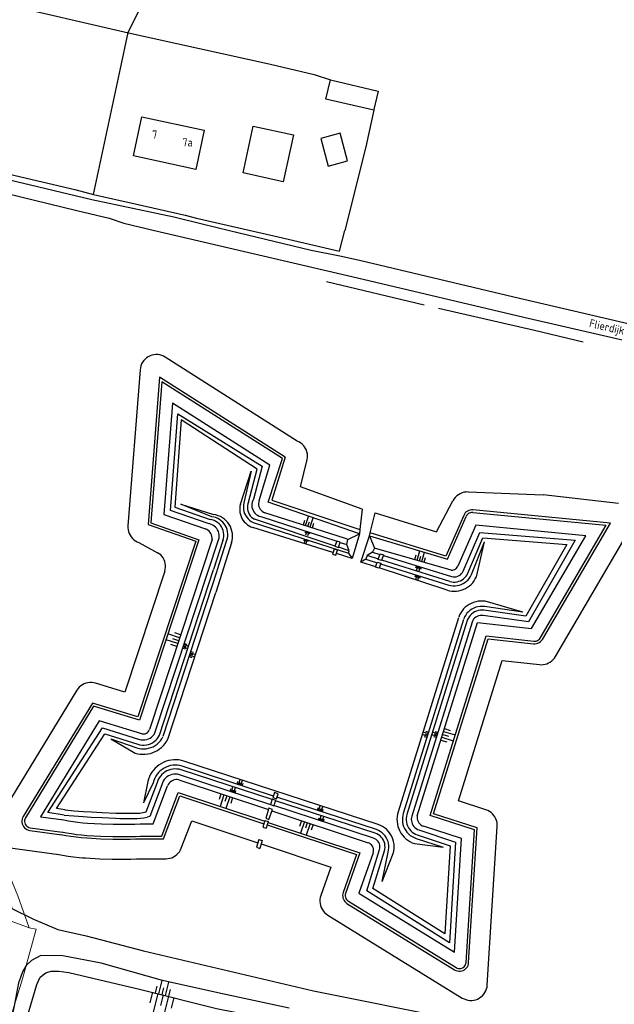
# Model space of a CAD drawing. Header units: metres. Extents: x 233874 to 239264, y 443832 to 448222.
# Tile 177 of 195: x 238270 to 238451, y 446764 to 447064. Entities that reach past the tile are written whole.
import ezdxf

# ---------------------------------------------------------------- set-up
doc = ezdxf.new("R2010")
doc.units = ezdxf.units.M
doc.header["$MEASUREMENT"] = 0
for name, color, linetype in [('DAKRAND-BYG', 4, 'Continuous'), ('Goud-kadastrale grenzen', 13, 'Continuous'), ('HEK', 253, 'Continuous'), ('HOOFDGEBOUW', 4, 'Continuous'), ('HUISNUMMER', 253, 'Continuous'), ('KANTVERH', 253, 'Continuous'), ('MIDSLTGREPPEL', 253, 'Continuous'), ('OVLIJNOBJ', 253, 'Continuous'), ('RASTER', 253, 'Continuous'), ('STRAATNAAM', 253, 'Continuous'), ('TALUD', 253, 'Continuous')]:
    doc.layers.add(name, color=color, linetype=linetype)
doc.layers.add('G01 kadestrale perceelsgrens', color=73, linetype='Continuous', lineweight=0)
doc.styles.get("Standard").update_dxf_attribs({"font": 'iso.shx'})

# ---------------------------------------------------------------- blocks, each defined once
blk = doc.blocks.new('TA', base_point=(75009.5, 300012))
for p, q in [((75009.5, 300012.5), (75010, 300012.5)), ((75009.5, 300012.25), (75010.5, 300012.25)), ((75009.5, 300012), (75010, 300012)), ((75009.5, 300011.75), (75010.5, 300011.75)), ((75009.5, 300011.5), (75010, 300011.5))]:
    blk.add_line(p, q)
blk = doc.blocks.new('A$C1532452F')
at = {"layer": 'G01 kadestrale perceelsgrens'}
for p, q in [((238272.751, 446787.428), (238263.617, 446790.735)), ((238274.901, 446787.048), (238272.751, 446787.428))]:
    blk.add_line(p, q, dxfattribs=at)
at = {"layer": 'G01 kadestrale perceelsgrens', "flags": 128}
for points in [[(238272.751, 446787.428), (238269.312, 446797.156), (238261.328, 446816.312)], [(238204.683, 446562.685), (238214.832, 446595.811), (238225.349, 446631.007), (238237.556, 446668.379), (238249.996, 446708.364), (238262.853, 446746.837), (238270.685, 446771.883), (238274.901, 446787.048)]]:
    blk.add_lwpolyline(points, dxfattribs=at)

msp = doc.modelspace()

# ---------------------------------------------------------------- linework, layer by layer
at = {"layer": 'DAKRAND-BYG'}
for points in [[(238377.87, 447036.7), (238363.27, 447040), (238364.64, 447045.86)], [(238364.64, 447045.86), (238379.23, 447042.49), (238377.9, 447036.83), (238377.87, 447036.7)], [(238341.1, 447031.8), (238353.35, 447029.14), (238350.26, 447014.86), (238338, 447017.52), (238341.1, 447031.8)], [(238367.6, 447029.64), (238361.68, 447028.05), (238363.95, 447019.63), (238369.87, 447021.23), (238367.6, 447029.64)]]:
    msp.add_lwpolyline(points, dxfattribs=at)
at = {"layer": 'HEK'}
msp.add_line((238320.28, 447004.69), (238323.75, 447003.74), dxfattribs=at)
at = {"layer": 'HOOFDGEBOUW'}
msp.add_lwpolyline([(238326.11, 447030.59), (238323.54, 447018.61), (238304.52, 447022.7), (238307.08, 447034.67), (238326.11, 447030.59)], dxfattribs=at)
at = {"layer": 'KANTVERH'}
for p, q in [((238369.89, 446905.78), (238373.47, 446907.51)), ((238345.86, 446823.89), (238344.88, 446820.82)), ((238346.91, 446823.54), (238345.86, 446823.89)), ((238345.88, 446820.48), (238346.91, 446823.54)), ((238344.65, 446820.12), (238344.01, 446818.12)), ((238344.65, 446820.12), (238345.66, 446819.8)), ((238344.88, 446820.82), (238345.88, 446820.48)), ((238344.01, 446818.12), (238345.02, 446817.8)), ((238345.66, 446819.8), (238345.02, 446817.8)), ((238342.81, 446814.35), (238342.05, 446811.97)), ((238342.81, 446814.35), (238343.82, 446814.03)), ((238342.05, 446811.97), (238343.06, 446811.65)), ((238343.82, 446814.03), (238343.06, 446811.65))]:
    msp.add_line(p, q, dxfattribs=at)
for points in [[(238186.37, 447000), (238180.48, 447014), (238177.75, 447019.53), (238175.27, 447023.87), (238173.76, 447026.56), (238173.25, 447027.35), (238172.78, 447028.15), (238172.36, 447029.09), (238172.31, 447029.87), (238172.32, 447030.69), (238172.72, 447031.28), (238173.59, 447031.92), (238176.61, 447032.12), (238240.15, 447017.54), (238287.3, 447006.08), (238297.14, 447003.73), (238301.64, 447002.17), (238310.92, 447000)], [(238252.25, 447018.89), (238291.89, 447009.4), (238316.86, 447004.13), (238325.51, 447002.01), (238333.86, 447000)], [(238310.92, 447000), (238372.92, 446985.52), (238423.62, 446973.61), (238470.87, 446962.73)], [(238333.86, 447000), (238358.78, 446994.02), (238367.49, 446992.3), (238373.45, 446990.95), (238420.59, 446979.74), (238474.17, 446967.25)], [(238366.01, 446903.72), (238367.06, 446903.38), (238367.57, 446904.95), (238366.55, 446905.28), (238366.01, 446903.72)], [(238365.22, 446901.34), (238366.29, 446901.03), (238366.77, 446902.54), (238365.72, 446902.87), (238365.22, 446901.34)], [(238380.25, 446899.35), (238379.21, 446899.73), (238379.78, 446901.41), (238380.85, 446901.07), (238380.25, 446899.35)], [(238379.47, 446897.03), (238378.42, 446897.31), (238378.92, 446898.91), (238379.97, 446898.56), (238379.47, 446897.03)], [(238347.96, 446826.27), (238346.88, 446826.6), (238346.35, 446825.03), (238347.4, 446824.64), (238347.96, 446826.27)], [(238348.64, 446828.29), (238347.58, 446828.68), (238347.09, 446827.13), (238348.13, 446826.79), (238348.64, 446828.29)], [(238265.93, 446799), (238267.45, 446793.35), (238274.05, 446790.05), (238281.53, 446786.96), (238290.11, 446784.94), (238307.57, 446780.41), (238359.43, 446768.21), (238402.06, 446759.64), (238420.17, 446756.4), (238448.26, 446749.58), (238451.16, 446750.19), (238457.05, 446758.14)], [(238294.75, 446776.64), (238283.02, 446778.84), (238276.31, 446779.02), (238273.5, 446777.46), (238271.81, 446775.97), (238270.71, 446774.04), (238270.09, 446772.31), (238269.51, 446770.62), (238268.22, 446764.14), (238266.9, 446757.79), (238265.6, 446752.24), (238260.1, 446735.41), (238244.29, 446682.49), (238229.65, 446638.1), (238230.05, 446635.91), (238233.39, 446633.79), (238240.53, 446631.43), (238243.05, 446630.38)], [(238352, 446762.92), (238330.31, 446767.63), (238313.45, 446771.34), (238294.75, 446776.64)]]:
    msp.add_lwpolyline(points, dxfattribs=at)
at = {"layer": 'MIDSLTGREPPEL'}
msp.add_line((238363.41, 446984.43), (238393.21, 446977.35), dxfattribs=at)
msp.add_lwpolyline([(238397.55, 446976.26), (238426.88, 446969.61), (238441.76, 446966.09)], dxfattribs=at)
at = {"layer": 'OVLIJNOBJ'}
for p, q in [((238350.03, 446938.62), (238314.26, 446961.38)), ((238306.59, 446957.55), (238302.87, 446909.96)), ((238312.53, 446955.25), (238309.02, 446910.33)), ((238350.86, 446930.87), (238312.53, 446955.25)), ((238313.22, 446953.86), (238309.87, 446910.88)), ((238350.05, 446930.43), (238313.22, 446953.86)), ((238316.47, 446947.35), (238313.83, 446913.46)), ((238346.15, 446928.47), (238316.47, 446947.35)), ((238354.48, 446935.74), (238350.03, 446938.62)), ((238342.89, 446917.71), (238346.15, 446928.47)), ((238345.65, 446917.15), (238350.05, 446930.43)), ((238350.86, 446930.87), (238346.78, 446917.82)), ((238406.6, 446920.27), (238429.47, 446919.36)), ((238452.48, 446916.81), (238429.47, 446919.36)), ((238373.47, 446907.51), (238345.65, 446917.15)), ((238346.78, 446917.82), (238373.61, 446908.88)), ((238397.02, 446908.15), (238401.98, 446917.6)), ((238313.83, 446913.46), (238326.48, 446909.03)), ((238369.22, 446906.08), (238344.67, 446913.96)), ((238376.78, 446907.81), (238378.26, 446913.95)), ((238378.26, 446913.95), (238397.02, 446908.15)), ((238405.28, 446913.15), (238399.86, 446900.73)), ((238408.02, 446914.02), (238448.72, 446910.13)), ((238450.05, 446910.8), (238408.11, 446914.82)), ((238366.04, 446903.8), (238341.43, 446911.96)), ((238343.38, 446912.78), (238366.54, 446905.26)), ((238429.28, 446875.35), (238450.05, 446910.8)), ((238365.37, 446901.82), (238341, 446909.44)), ((238376.51, 446906.89), (238376.78, 446907.81)), ((238399.86, 446900.73), (238376.78, 446907.81)), ((238405.11, 446896.18), (238410.15, 446907.96)), ((238410.15, 446907.96), (238439.3, 446905.59)), ((238428.59, 446875.76), (238448.72, 446910.13)), ((238433.26, 446870.09), (238456.25, 446909.32)), ((238306.2, 446904.85), (238311.89, 446901.77)), ((238328.51, 446905.83), (238309.42, 446847.83)), ((238311.11, 446846.87), (238330.52, 446905.73)), ((238331.82, 446905.49), (238328.98, 446896.6)), ((238334.5, 446904.77), (238329.64, 446889.59)), ((238330.1, 446896.3), (238333.05, 446905.6)), ((238373.92, 446898.92), (238376.51, 446906.89)), ((238376.51, 446906.89), (238378.04, 446903.19)), ((238406.56, 446895.55), (238411.16, 446906.29)), ((238407.63, 446895.1), (238411.64, 446905.04)), ((238409.14, 446894.45), (238411.64, 446905.04)), ((238411.16, 446906.29), (238436.69, 446904.22)), ((238436.69, 446904.22), (238424.18, 446882.4)), ((238439.3, 446905.59), (238425.02, 446880.68)), ((238370.34, 446902.38), (238367.09, 446903.46)), ((238378.04, 446903.19), (238377.49, 446901.91)), ((238377.49, 446901.91), (238379.72, 446901.22)), ((238401.48, 446896.45), (238378.04, 446903.19)), ((238378.46, 446897.45), (238373.92, 446898.92)), ((238375.41, 446899.78), (238378.85, 446898.71)), ((238379.24, 446899.81), (238375.81, 446900.88)), ((238379.91, 446898.38), (238400.75, 446891.92)), ((238401.09, 446893.03), (238380.3, 446899.48)), ((238380.79, 446900.9), (238401.57, 446894.54)), ((238314.12, 446896.16), (238301.97, 446859.27)), ((238312.52, 446846.16), (238328.98, 446896.6)), ((238313.62, 446845.8), (238330.08, 446896.24)), ((238400.26, 446890.35), (238379.5, 446897.11)), ((238315.02, 446844.91), (238329.64, 446889.59)), ((238423.27, 446883.62), (238411.81, 446886.97)), ((238424.18, 446882.4), (238411.42, 446884.2)), ((238423.27, 446883.62), (238411.58, 446885.35)), ((238403.67, 446881.94), (238385.27, 446822.8)), ((238405.24, 446881.45), (238386.83, 446822.31)), ((238406.35, 446881.11), (238387.94, 446821.97)), ((238407.86, 446880.64), (238389.45, 446821.49)), ((238425.02, 446880.68), (238411.2, 446882.64)), ((238395.08, 446821.65), (238412.13, 446876.4)), ((238396.07, 446822.17), (238412.7, 446875.53)), ((238412.13, 446876.4), (238426.64, 446874.78)), ((238412.7, 446875.53), (238426.55, 446873.99)), ((238403.69, 446826.11), (238417.02, 446868.91)), ((238417.02, 446868.91), (238428.39, 446867.65)), ((238287.29, 446859.82), (238262.62, 446819.46)), ((238301.97, 446859.27), (238293.01, 446861.99)), ((238292.05, 446855.91), (238270.94, 446821.37)), ((238292.41, 446854.97), (238271.62, 446820.95)), ((238305.9, 446851.71), (238292.05, 446855.91)), ((238306.42, 446850.72), (238292.41, 446854.97)), ((238294.1, 446850.53), (238276.21, 446821.28)), ((238307.06, 446846.6), (238294.1, 446850.53)), ((238278.45, 446822.6), (238295.13, 446848.41)), ((238295.13, 446848.41), (238306.39, 446844.87)), ((238281.09, 446823.78), (238295.81, 446846.54)), ((238295.81, 446846.54), (238305.91, 446843.36)), ((238297.6, 446845.04), (238305.57, 446842.26)), ((238297.6, 446845.04), (238305.07, 446840.69)), ((238379.17, 446818.91), (238319.93, 446838.23)), ((238346.85, 446826.51), (238319.07, 446835.57)), ((238347.24, 446827.6), (238319.43, 446836.68)), ((238318.39, 446832.56), (238345.72, 446823.47)), ((238346.8, 446824.86), (238318.58, 446834.07)), ((238308.96, 446832), (238307.63, 446825.48)), ((238310.56, 446831.64), (238307.63, 446825.48)), ((238311.69, 446831.39), (238308.37, 446822.72)), ((238313.23, 446831.04), (238309.53, 446821.34)), ((238313.16, 446815.38), (238318.23, 446828.66)), ((238313.71, 446814.58), (238318.7, 446827.66)), ((238318.23, 446828.66), (238344.58, 446819.9)), ((238318.7, 446827.66), (238344.34, 446819.14)), ((238378.3, 446816.25), (238347.92, 446826.16)), ((238378.66, 446817.35), (238348.29, 446827.26)), ((238412.06, 446823.41), (238403.69, 446826.11)), ((238283.68, 446823.36), (238281.09, 446823.78)), ((238283.57, 446823.38), (238286.46, 446823.13)), ((238286.46, 446823.13), (238289.35, 446822.91)), ((238346.77, 446823.13), (238376.15, 446813.36)), ((238377.81, 446814.74), (238347.41, 446824.66)), ((238276.21, 446821.28), (238283.27, 446820.32)), ((238283.43, 446821.8), (238278.45, 446822.6)), ((238283.43, 446821.8), (238286.33, 446821.55)), ((238286.33, 446821.55), (238289.24, 446821.34)), ((238289.24, 446821.34), (238291.62, 446821.19)), ((238289.35, 446822.91), (238291.71, 446822.77)), ((238291.62, 446821.19), (238294.97, 446821.01)), ((238291.71, 446822.77), (238295.05, 446822.59)), ((238294.97, 446821.01), (238299.07, 446820.82)), ((238295.05, 446822.59), (238299.13, 446822.4)), ((238299.07, 446820.82), (238300.39, 446820.79)), ((238299.13, 446822.4), (238300.42, 446822.37)), ((238309.53, 446821.34), (238308.75, 446821.19)), ((238408.53, 446817.29), (238395.08, 446821.65)), ((238409.37, 446817.86), (238396.07, 446822.17)), ((238272.95, 446817.13), (238282.66, 446815.81)), ((238273.06, 446817.93), (238282.76, 446816.61)), ((238289.07, 446819.47), (238290.57, 446819.35)), ((238290.57, 446819.35), (238294.81, 446819.13)), ((238294.81, 446819.13), (238298.38, 446819)), ((238298.38, 446819), (238300.33, 446818.97)), ((238319.14, 446811.7), (238322.32, 446820.03)), ((238322.32, 446820.03), (238342.49, 446813.33)), ((238345.34, 446818.81), (238372.6, 446809.75)), ((238345.59, 446819.57), (238373.63, 446810.25)), ((238391.62, 446817.26), (238402.79, 446813.54)), ((238404.61, 446814.62), (238393.03, 446818.37)), ((238405.99, 446776.89), (238408.53, 446817.29)), ((238406.79, 446776.84), (238409.37, 446817.86)), ((238412.47, 446769.98), (238415.51, 446818.33)), ((238288.61, 446814.95), (238290.3, 446814.81)), ((238288.69, 446815.74), (238290.34, 446815.61)), ((238290.3, 446814.81), (238294.61, 446814.59)), ((238290.34, 446815.61), (238294.64, 446815.39)), ((238294.61, 446814.59), (238298.24, 446814.45)), ((238294.64, 446815.39), (238298.27, 446815.25)), ((238298.24, 446814.45), (238300.32, 446814.42)), ((238298.27, 446815.25), (238300.33, 446815.22)), ((238306.57, 446815.38), (238313.16, 446815.38)), ((238306.57, 446814.58), (238313.71, 446814.58)), ((238390.76, 446814.66), (238398.99, 446812.02)), ((238402.43, 446780.04), (238404.61, 446814.62)), ((238266.21, 446811.89), (238281.83, 446809.77)), ((238343.49, 446812.99), (238364.78, 446805.92)), ((238375.73, 446798.71), (238379.58, 446811.33)), ((238390.24, 446813.1), (238398.99, 446812.02)), ((238402.79, 446813.54), (238400.98, 446782.85)), ((238289.93, 446808.72), (238294.34, 446808.49)), ((238294.34, 446808.49), (238298.07, 446808.35)), ((238298.07, 446808.35), (238300.32, 446808.32)), ((238306.56, 446808.48), (238314.47, 446808.48)), ((238372.6, 446809.75), (238368.51, 446798.18)), ((238373.63, 446810.25), (238369.27, 446797.91)), ((238377.63, 446810.33), (238373.27, 446798)), ((238380.39, 446801.55), (238382.2, 446810.53)), ((238380.39, 446801.55), (238383.77, 446810.05)), ((238364.78, 446805.92), (238361.71, 446797.25)), ((238373.27, 446798), (238402.43, 446780.04)), ((238400.98, 446782.85), (238375.73, 446798.71)), ((238369.68, 446794.86), (238402.52, 446774.64)), ((238370.1, 446795.54), (238402.94, 446775.32)), ((238363.8, 446791.32), (238404.85, 446766.03))]:
    msp.add_line(p, q, dxfattribs=at)
for points in [[(238314.26, 446961.38), (238313.73, 446961.68), (238313.17, 446961.9), (238312.58, 446962.06), (238311.98, 446962.15), (238311.38, 446962.16), (238310.77, 446962.1), (238310.18, 446961.97), (238309.61, 446961.76), (238309.07, 446961.49), (238308.57, 446961.16), (238308.11, 446960.77), (238307.7, 446960.32), (238307.34, 446959.83), (238307.05, 446959.3), (238306.83, 446958.74), (238306.67, 446958.15), (238306.59, 446957.55)], [(238327.29, 446910.63), (238315.88, 446914.62), (238318.12, 446944.05), (238343.78, 446928.13), (238341.2, 446918.1)], [(238339.63, 446917.17), (238342.27, 446927.26), (238319.1, 446942.28), (238317.13, 446915.68), (238327.95, 446911.9)], [(238357.5, 446930.22), (238357.6, 446930.78), (238357.63, 446931.36), (238357.59, 446931.93), (238357.48, 446932.49), (238357.3, 446933.04), (238357.05, 446933.56), (238356.75, 446934.04), (238356.38, 446934.49), (238355.97, 446934.89), (238355.51, 446935.23), (238355.01, 446935.52), (238354.48, 446935.74)], [(238374.32, 446915.04), (238355.51, 446921.81), (238357.5, 446930.22)], [(238337.18, 446916.6), (238340.48, 446926.64), (238338.23, 446916.92)], [(238406.6, 446920.27), (238405.98, 446920.26), (238405.36, 446920.17), (238404.76, 446920), (238404.18, 446919.75), (238403.64, 446919.44), (238403.14, 446919.06), (238402.69, 446918.63), (238402.3, 446918.13), (238401.98, 446917.6)], [(238328.42, 446912.75), (238318.95, 446916.6), (238329, 446913.41)], [(238337.18, 446916.6), (238337.03, 446915.98), (238336.96, 446915.34), (238336.95, 446914.7), (238337.02, 446914.06), (238337.15, 446913.43), (238337.36, 446912.82), (238337.63, 446912.24), (238337.96, 446911.69), (238338.35, 446911.18), (238338.8, 446910.72), (238339.29, 446910.31), (238339.83, 446909.96), (238340.4, 446909.67), (238341, 446909.44)], [(238338.23, 446916.92), (238338.12, 446916.28), (238338.09, 446915.64), (238338.14, 446914.99), (238338.26, 446914.36), (238338.46, 446913.74), (238338.74, 446913.16), (238339.08, 446912.61), (238339.49, 446912.11), (238339.95, 446911.66), (238340.47, 446911.27), (238341.03, 446910.95)], [(238339.63, 446917.17), (238339.46, 446916.66), (238339.35, 446916.12), (238339.31, 446915.57), (238339.35, 446915.03), (238339.46, 446914.49), (238339.64, 446913.97), (238339.88, 446913.48), (238340.19, 446913.03), (238340.55, 446912.62), (238340.97, 446912.26), (238341.43, 446911.96)], [(238341.2, 446918.1), (238340.95, 446917.65), (238340.78, 446917.16), (238340.68, 446916.66), (238340.65, 446916.14), (238340.7, 446915.63), (238340.82, 446915.12), (238341.02, 446914.65), (238341.28, 446914.2), (238341.61, 446913.8), (238341.99, 446913.45), (238342.42, 446913.16), (238342.88, 446912.94), (238343.38, 446912.78)], [(238342.89, 446917.71), (238342.75, 446917.27), (238342.69, 446916.8), (238342.71, 446916.34), (238342.8, 446915.89), (238342.96, 446915.45), (238343.2, 446915.05), (238343.49, 446914.69), (238343.84, 446914.38), (238344.24, 446914.14), (238344.67, 446913.96)], [(238334.5, 446904.77), (238334.68, 446905.47), (238334.77, 446906.2), (238334.79, 446906.92), (238334.73, 446907.65), (238334.6, 446908.36), (238334.38, 446909.05), (238334.1, 446909.72), (238333.74, 446910.35), (238333.32, 446910.95), (238332.83, 446911.49), (238332.3, 446911.97), (238331.71, 446912.4), (238331.08, 446912.76), (238330.41, 446913.05), (238329.72, 446913.27), (238329, 446913.41)], [(238374.32, 446915.04), (238373.61, 446908.88), (238373.47, 446907.51)], [(238408.11, 446914.82), (238407.67, 446914.83), (238407.24, 446914.77), (238406.82, 446914.64), (238406.42, 446914.45), (238406.06, 446914.19), (238405.75, 446913.89), (238405.48, 446913.54), (238405.28, 446913.15)], [(238408.02, 446914.02), (238407.66, 446914.03), (238407.31, 446913.96), (238406.97, 446913.84), (238406.66, 446913.66), (238406.39, 446913.42), (238406.17, 446913.14), (238405.99, 446912.82)], [(238309.02, 446910.33), (238323.53, 446905.24), (238305.9, 446851.71)], [(238309.87, 446910.88), (238324.53, 446905.73), (238306.42, 446850.72)], [(238330.52, 446905.73), (238330.65, 446906.23), (238330.71, 446906.74), (238330.69, 446907.26), (238330.61, 446907.78), (238330.45, 446908.27), (238330.23, 446908.74), (238329.94, 446909.17), (238329.6, 446909.56), (238329.21, 446909.9), (238328.77, 446910.18), (238328.3, 446910.4), (238327.8, 446910.55), (238327.29, 446910.63)], [(238331.82, 446905.49), (238332, 446906.08), (238332.09, 446906.68), (238332.11, 446907.29), (238332.05, 446907.91), (238331.92, 446908.5), (238331.7, 446909.08), (238331.42, 446909.62), (238331.07, 446910.12), (238330.66, 446910.58), (238330.19, 446910.98), (238329.68, 446911.31), (238329.13, 446911.58), (238328.55, 446911.78), (238327.95, 446911.9)], [(238333.05, 446905.6), (238333.21, 446906.23), (238333.29, 446906.87), (238333.3, 446907.52), (238333.23, 446908.17), (238333.09, 446908.8), (238332.88, 446909.41), (238332.59, 446909.99), (238332.24, 446910.54), (238331.82, 446911.03), (238331.35, 446911.48), (238330.83, 446911.87), (238330.27, 446912.2), (238329.68, 446912.45), (238329.06, 446912.64), (238328.42, 446912.75)], [(238341.03, 446910.95), (238370.16, 446901.6), (238371.28, 446899.97)], [(238376.51, 446906.89), (238400.38, 446899.78), (238405.99, 446912.82)], [(238391.13, 446821.58), (238409.47, 446880.47), (238425.92, 446878.64), (238442.52, 446906.95), (238408.94, 446910.17), (238403.47, 446897.64)], [(238302.87, 446909.96), (238302.86, 446909.36), (238302.92, 446908.77), (238303.05, 446908.19), (238303.25, 446907.63), (238303.52, 446907.09), (238303.84, 446906.59), (238304.22, 446906.13), (238304.66, 446905.73), (238305.14, 446905.37), (238305.65, 446905.08), (238306.2, 446904.85)], [(238328.51, 446905.83), (238328.52, 446906.28), (238328.47, 446906.73), (238328.35, 446907.17), (238328.17, 446907.58), (238327.92, 446907.96), (238327.63, 446908.31), (238327.28, 446908.6), (238326.9, 446908.84), (238326.48, 446909.03)], [(238373.47, 446907.51), (238371.28, 446899.97), (238366.44, 446901.49)], [(238367.56, 446904.92), (238369.64, 446904.25), (238369.89, 446905.78), (238369.22, 446906.08)], [(238370.16, 446901.6), (238370.34, 446902.38), (238369.64, 446904.25)], [(238314.12, 446896.16), (238314.27, 446896.74), (238314.34, 446897.33), (238314.34, 446897.92), (238314.27, 446898.51), (238314.12, 446899.09), (238313.9, 446899.64), (238313.61, 446900.16), (238313.26, 446900.64), (238312.86, 446901.07), (238312.4, 446901.45), (238311.89, 446901.77)], [(238377.48, 446901.88), (238375.81, 446900.88), (238375.41, 446899.78), (238373.92, 446898.92)], [(238401.09, 446893.03), (238401.62, 446892.9), (238402.17, 446892.83), (238402.72, 446892.83), (238403.27, 446892.9), (238403.8, 446893.04), (238404.31, 446893.24), (238404.8, 446893.5), (238405.24, 446893.82), (238405.65, 446894.19), (238406.01, 446894.6), (238406.32, 446895.06), (238406.56, 446895.55)], [(238401.48, 446896.45), (238401.83, 446896.45), (238402.18, 446896.52), (238402.51, 446896.64), (238402.81, 446896.82), (238403.08, 446897.05), (238403.3, 446897.33), (238403.47, 446897.64)], [(238401.57, 446894.54), (238402.04, 446894.44), (238402.51, 446894.41), (238402.98, 446894.46), (238403.44, 446894.59), (238403.87, 446894.79), (238404.26, 446895.06), (238404.61, 446895.38), (238404.89, 446895.76), (238405.11, 446896.18)], [(238400.26, 446890.35), (238400.95, 446890.17), (238401.66, 446890.06), (238402.37, 446890.02), (238403.08, 446890.05), (238403.79, 446890.15), (238404.48, 446890.32), (238405.16, 446890.55), (238405.81, 446890.85), (238406.42, 446891.22), (238407, 446891.64), (238407.53, 446892.11), (238408.02, 446892.63), (238408.45, 446893.2), (238408.82, 446893.81), (238409.14, 446894.45)], [(238400.75, 446891.92), (238401.37, 446891.76), (238402, 446891.68), (238402.64, 446891.67), (238403.27, 446891.73), (238403.9, 446891.86), (238404.5, 446892.06), (238405.08, 446892.33), (238405.63, 446892.66), (238406.14, 446893.05), (238406.59, 446893.49), (238407, 446893.99), (238407.34, 446894.53), (238407.63, 446895.1)], [(238411.81, 446886.97), (238411.09, 446887.04), (238410.36, 446887.04), (238409.64, 446886.96), (238408.93, 446886.82), (238408.24, 446886.61), (238407.57, 446886.33), (238406.93, 446885.99), (238406.32, 446885.59), (238405.76, 446885.13), (238405.25, 446884.62), (238404.78, 446884.06), (238404.38, 446883.46), (238404.03, 446882.82), (238403.75, 446882.15)], [(238411.58, 446885.35), (238410.92, 446885.41), (238410.26, 446885.39), (238409.61, 446885.29), (238408.97, 446885.13), (238408.35, 446884.89), (238407.77, 446884.58), (238407.22, 446884.21), (238406.72, 446883.78), (238406.27, 446883.29), (238405.88, 446882.76), (238405.55, 446882.19), (238405.29, 446881.59)], [(238411.42, 446884.2), (238410.84, 446884.25), (238410.27, 446884.22), (238409.7, 446884.12), (238409.14, 446883.96), (238408.62, 446883.72), (238408.12, 446883.43), (238407.67, 446883.07), (238407.26, 446882.66), (238406.9, 446882.21), (238406.61, 446881.71), (238406.37, 446881.18)], [(238411.2, 446882.64), (238410.73, 446882.67), (238410.27, 446882.63), (238409.81, 446882.52), (238409.38, 446882.34), (238408.98, 446882.1), (238408.62, 446881.8), (238408.31, 446881.46), (238408.05, 446881.06), (238407.86, 446880.64)], [(238426.55, 446873.99), (238427.01, 446873.97), (238427.47, 446874.04), (238427.91, 446874.17), (238428.32, 446874.38), (238428.69, 446874.65), (238429.01, 446874.98), (238429.28, 446875.35)], [(238426.64, 446874.78), (238427.02, 446874.78), (238427.4, 446874.84), (238427.76, 446874.98), (238428.08, 446875.19), (238428.36, 446875.45), (238428.59, 446875.76)], [(238428.39, 446867.65), (238428.97, 446867.61), (238429.54, 446867.65), (238430.11, 446867.75), (238430.66, 446867.92), (238431.19, 446868.15), (238431.69, 446868.43), (238432.15, 446868.78), (238432.57, 446869.17), (238432.94, 446869.61), (238433.26, 446870.09)], [(238293.01, 446861.99), (238292.42, 446862.13), (238291.83, 446862.2), (238291.23, 446862.2), (238290.64, 446862.13), (238290.06, 446861.98), (238289.5, 446861.77), (238288.97, 446861.49), (238288.48, 446861.15), (238288.03, 446860.76), (238287.63, 446860.31), (238287.29, 446859.82)], [(238307.06, 446846.6), (238307.42, 446846.53), (238307.79, 446846.53), (238308.15, 446846.6), (238308.49, 446846.73), (238308.8, 446846.93), (238309.06, 446847.19), (238309.27, 446847.49), (238309.42, 446847.83)], [(238305.07, 446840.69), (238305.83, 446840.49), (238306.6, 446840.36), (238307.39, 446840.31), (238308.17, 446840.33), (238308.95, 446840.42), (238309.71, 446840.59), (238310.46, 446840.82), (238311.18, 446841.13), (238311.87, 446841.5), (238312.52, 446841.94), (238313.13, 446842.43), (238313.69, 446842.98), (238314.19, 446843.58), (238314.64, 446844.22), (238315.02, 446844.91)], [(238305.57, 446842.26), (238306.27, 446842.08), (238306.99, 446841.97), (238307.71, 446841.95), (238308.44, 446842), (238309.15, 446842.14), (238309.85, 446842.35), (238310.52, 446842.63), (238311.15, 446842.98), (238311.74, 446843.4), (238312.28, 446843.89), (238312.77, 446844.42), (238313.2, 446845.01), (238313.56, 446845.64)], [(238305.91, 446843.36), (238306.54, 446843.2), (238307.19, 446843.12), (238307.84, 446843.11), (238308.48, 446843.18), (238309.12, 446843.33), (238309.73, 446843.55), (238310.32, 446843.84), (238310.86, 446844.19), (238311.36, 446844.61), (238311.81, 446845.08), (238312.2, 446845.6), (238312.52, 446846.16)], [(238306.39, 446844.87), (238306.93, 446844.74), (238307.48, 446844.69), (238308.04, 446844.72), (238308.59, 446844.82), (238309.12, 446845), (238309.61, 446845.25), (238310.07, 446845.58), (238310.48, 446845.96), (238310.82, 446846.39), (238311.11, 446846.87)], [(238319.93, 446838.23), (238319.17, 446838.45), (238318.4, 446838.58), (238317.61, 446838.65), (238316.82, 446838.64), (238316.04, 446838.57), (238315.26, 446838.41), (238314.51, 446838.19), (238313.77, 446837.9), (238313.07, 446837.54), (238312.4, 446837.12), (238311.78, 446836.64), (238311.2, 446836.1), (238310.67, 446835.52), (238310.2, 446834.89), (238309.79, 446834.21), (238309.45, 446833.5), (238309.17, 446832.76), (238308.96, 446832)], [(238319.43, 446836.68), (238318.73, 446836.86), (238318.03, 446836.98), (238317.31, 446837.02), (238316.59, 446836.98), (238315.89, 446836.87), (238315.19, 446836.69), (238314.52, 446836.44), (238313.88, 446836.12), (238313.28, 446835.73), (238312.71, 446835.28), (238312.2, 446834.78), (238311.75, 446834.23), (238311.35, 446833.63), (238311.02, 446833), (238310.75, 446832.33), (238310.56, 446831.64)], [(238319.07, 446835.57), (238318.45, 446835.74), (238317.82, 446835.83), (238317.19, 446835.85), (238316.55, 446835.81), (238315.93, 446835.69), (238315.32, 446835.51), (238314.73, 446835.26), (238314.18, 446834.94), (238313.67, 446834.57), (238313.2, 446834.14), (238312.77, 446833.66), (238312.41, 446833.14), (238312.11, 446832.59), (238311.86, 446832), (238311.69, 446831.39)], [(238318.58, 446834.07), (238318.02, 446834.21), (238317.45, 446834.27), (238316.87, 446834.26), (238316.3, 446834.16), (238315.75, 446833.98), (238315.23, 446833.73), (238314.75, 446833.42), (238314.32, 446833.03), (238313.95, 446832.6), (238313.64, 446832.11), (238313.4, 446831.59), (238313.23, 446831.04)], [(238318.39, 446832.56), (238317.92, 446832.61), (238317.45, 446832.59), (238316.99, 446832.5), (238316.55, 446832.34), (238316.14, 446832.11), (238315.77, 446831.82), (238315.44, 446831.48), (238315.18, 446831.09), (238314.98, 446830.66)], [(238306.57, 446819.13), (238310.58, 446819.13), (238314.98, 446830.66)], [(238415.51, 446818.33), (238415.51, 446818.93), (238415.44, 446819.53), (238415.3, 446820.11), (238415.09, 446820.67), (238414.82, 446821.21), (238414.48, 446821.7), (238414.08, 446822.16), (238413.64, 446822.56), (238413.15, 446822.9), (238412.62, 446823.19), (238412.06, 446823.41)], [(238270.94, 446821.37), (238270.73, 446820.96), (238270.59, 446820.51), (238270.53, 446820.05), (238270.54, 446819.59), (238270.63, 446819.14), (238270.8, 446818.71), (238271.03, 446818.31), (238271.32, 446817.95), (238271.67, 446817.65), (238272.07, 446817.41), (238272.5, 446817.23), (238272.95, 446817.13)], [(238271.62, 446820.95), (238271.45, 446820.59), (238271.35, 446820.21), (238271.33, 446819.81), (238271.38, 446819.42), (238271.52, 446819.05), (238271.72, 446818.71), (238271.99, 446818.42), (238272.31, 446818.18), (238272.67, 446818.02), (238273.06, 446817.93)], [(238283.27, 446820.32), (238284.71, 446820.06), (238286.16, 446819.84)], [(238300.39, 446820.79), (238303.01, 446820.76), (238305.63, 446820.77)], [(238300.42, 446822.37), (238303.02, 446822.34), (238305.62, 446822.35)], [(238305.58, 446822.35), (238306.52, 446822.41), (238307.46, 446822.54), (238308.39, 446822.73)], [(238305.63, 446820.77), (238306.68, 446820.84), (238307.72, 446820.98), (238308.75, 446821.19)], [(238385.27, 446822.8), (238385.08, 446822.07), (238384.96, 446821.32), (238384.92, 446820.57), (238384.94, 446819.82), (238385.05, 446819.07), (238385.22, 446818.34), (238385.46, 446817.62), (238385.77, 446816.93), (238386.15, 446816.28), (238386.59, 446815.67), (238387.08, 446815.1), (238387.63, 446814.58), (238388.23, 446814.12), (238388.86, 446813.71), (238389.54, 446813.38), (238390.24, 446813.1)], [(238386.83, 446822.31), (238386.67, 446821.65), (238386.57, 446820.98), (238386.56, 446820.3), (238386.62, 446819.62), (238386.75, 446818.95), (238386.96, 446818.3), (238387.23, 446817.68), (238387.58, 446817.1), (238387.98, 446816.55), (238388.45, 446816.05), (238388.96, 446815.61), (238389.52, 446815.23), (238390.13, 446814.91), (238390.76, 446814.66)], [(238387.94, 446821.97), (238387.8, 446821.39), (238387.73, 446820.8), (238387.72, 446820.21), (238387.79, 446819.61), (238387.93, 446819.04), (238388.14, 446818.48), (238388.41, 446817.95), (238388.74, 446817.46), (238389.13, 446817.01), (238389.57, 446816.61), (238390.05, 446816.27), (238390.57, 446815.98), (238391.12, 446815.76)], [(238389.45, 446821.49), (238389.34, 446821.03), (238389.3, 446820.55), (238389.32, 446820.07), (238389.41, 446819.6), (238389.57, 446819.15), (238389.79, 446818.72), (238390.06, 446818.33), (238390.39, 446817.98), (238390.77, 446817.68), (238391.18, 446817.44), (238391.62, 446817.26)], [(238391.13, 446821.58), (238391.08, 446821.13), (238391.1, 446820.67), (238391.2, 446820.23), (238391.36, 446819.81), (238391.59, 446819.42), (238391.88, 446819.08), (238392.23, 446818.78), (238392.61, 446818.54), (238393.03, 446818.37)], [(238286.16, 446819.84), (238287.61, 446819.64), (238289.07, 446819.47)], [(238300.33, 446818.97), (238301.89, 446818.98), (238303.45, 446819.01)], [(238303.45, 446819.01), (238305.01, 446819.06), (238306.57, 446819.13)], [(238382.2, 446810.53), (238382.36, 446811.16), (238382.43, 446811.81), (238382.43, 446812.47), (238382.35, 446813.12), (238382.2, 446813.76), (238381.97, 446814.37), (238381.66, 446814.95), (238381.3, 446815.49), (238380.86, 446815.98), (238380.38, 446816.42), (238379.84, 446816.8), (238379.27, 446817.11), (238378.66, 446817.35)], [(238383.77, 446810.05), (238383.95, 446810.76), (238384.05, 446811.49), (238384.08, 446812.23), (238384.03, 446812.97), (238383.91, 446813.69), (238383.71, 446814.4), (238383.44, 446815.09), (238383.1, 446815.74), (238382.69, 446816.36), (238382.23, 446816.93), (238381.7, 446817.45), (238381.13, 446817.91), (238380.51, 446818.31), (238379.85, 446818.64), (238379.17, 446818.91)], [(238282.42, 446815.85), (238283.96, 446815.58), (238285.5, 446815.33)], [(238282.57, 446816.64), (238284.09, 446816.36), (238285.62, 446816.13)], [(238285.5, 446815.33), (238287.05, 446815.12), (238288.61, 446814.95)], [(238285.62, 446816.13), (238287.15, 446815.92), (238288.69, 446815.74)], [(238300.32, 446814.42), (238301.95, 446814.43), (238303.57, 446814.46)], [(238300.33, 446815.22), (238301.94, 446815.23), (238303.55, 446815.26)], [(238303.55, 446815.26), (238305.16, 446815.31), (238306.78, 446815.39)], [(238303.57, 446814.46), (238305.2, 446814.51), (238306.82, 446814.59)], [(238391.12, 446815.76), (238401.14, 446812.42), (238399.56, 446785.61), (238377.6, 446799.41), (238381.09, 446810.87)], [(238379.58, 446811.33), (238379.68, 446811.74), (238379.7, 446812.17), (238379.66, 446812.59), (238379.56, 446813.01), (238379.39, 446813.4), (238379.17, 446813.76), (238378.89, 446814.08), (238378.56, 446814.36), (238378.2, 446814.58), (238377.81, 446814.74)], [(238381.09, 446810.87), (238381.22, 446811.41), (238381.28, 446811.97), (238381.26, 446812.53), (238381.18, 446813.08), (238381.02, 446813.62), (238380.79, 446814.13), (238380.5, 446814.61), (238380.15, 446815.04), (238379.75, 446815.43), (238379.3, 446815.77), (238378.82, 446816.04), (238378.3, 446816.25)], [(238314.47, 446808.48), (238315.07, 446808.51), (238315.66, 446808.62), (238316.24, 446808.8), (238316.79, 446809.05), (238317.31, 446809.36), (238317.78, 446809.73), (238318.21, 446810.16), (238318.58, 446810.63), (238318.9, 446811.15), (238319.14, 446811.7)], [(238377.63, 446810.33), (238377.74, 446810.73), (238377.77, 446811.15), (238377.73, 446811.56), (238377.61, 446811.97), (238377.43, 446812.34), (238377.18, 446812.68), (238376.88, 446812.97), (238376.53, 446813.2), (238376.15, 446813.36)], [(238281.28, 446809.86), (238282.94, 446809.56), (238284.62, 446809.3)], [(238284.62, 446809.3), (238286.3, 446809.07), (238287.98, 446808.88)], [(238287.98, 446808.88), (238288.96, 446808.79), (238289.93, 446808.72)], [(238300.32, 446808.32), (238302.02, 446808.33), (238303.73, 446808.36)], [(238303.73, 446808.36), (238305.44, 446808.42), (238307.15, 446808.5)], [(238361.71, 446797.25), (238361.54, 446796.65), (238361.44, 446796.04), (238361.42, 446795.43), (238361.48, 446794.81), (238361.61, 446794.21), (238361.82, 446793.63), (238362.1, 446793.07), (238362.44, 446792.56), (238362.84, 446792.09), (238363.3, 446791.68), (238363.8, 446791.32)], [(238368.51, 446798.18), (238368.4, 446797.77), (238368.35, 446797.35), (238368.37, 446796.93), (238368.45, 446796.52), (238368.59, 446796.12), (238368.79, 446795.75), (238369.04, 446795.41), (238369.34, 446795.11), (238369.68, 446794.86)], [(238369.27, 446797.91), (238369.17, 446797.54), (238369.15, 446797.15), (238369.21, 446796.77), (238369.34, 446796.4), (238369.54, 446796.07), (238369.79, 446795.78), (238370.1, 446795.54)], [(238402.52, 446774.64), (238402.92, 446774.43), (238403.34, 446774.3), (238403.78, 446774.23), (238404.22, 446774.23), (238404.66, 446774.3), (238405.08, 446774.44), (238405.47, 446774.64), (238405.83, 446774.91), (238406.14, 446775.22), (238406.4, 446775.58), (238406.59, 446775.98), (238406.72, 446776.4), (238406.79, 446776.84)], [(238402.94, 446775.32), (238403.28, 446775.15), (238403.64, 446775.05), (238404.01, 446775.02), (238404.38, 446775.06), (238404.74, 446775.16), (238405.07, 446775.34), (238405.37, 446775.57), (238405.61, 446775.85), (238405.8, 446776.17), (238405.93, 446776.52), (238405.99, 446776.89)], [(238234.84, 446640.5), (238248.54, 446681.39), (238255.98, 446706.4), (238256.48, 446711.33), (238266.09, 446743.15), (238268.63, 446751.23), (238272.21, 446760.53), (238275.04, 446770.18), (238276.07, 446772.35), (238277.83, 446773.72), (238279.45, 446774.2), (238281.77, 446774.21), (238284.8, 446773.78), (238306.79, 446768.67), (238329.85, 446762.84), (238347.97, 446759.31)], [(238404.85, 446766.03), (238405.39, 446765.75), (238405.95, 446765.53), (238406.54, 446765.38), (238407.14, 446765.3), (238407.74, 446765.3), (238408.35, 446765.37), (238408.94, 446765.51), (238409.5, 446765.72), (238410.04, 446766), (238410.54, 446766.34), (238411, 446766.74), (238411.4, 446767.19), (238411.74, 446767.69), (238412.03, 446768.22), (238412.24, 446768.79), (238412.39, 446769.38), (238412.47, 446769.98)]]:
    msp.add_lwpolyline(points, dxfattribs=at)
at = {"layer": 'RASTER'}
msp.add_line((238323.75, 447003.74), (238340.25, 447000), dxfattribs=at)
for points in [[(238199.75, 447032.76), (238238.53, 447023.79), (238286.67, 447012.47), (238292.34, 447011), (238300.58, 447049.39), (238302.98, 447060.35), (238321.59, 447097.72), (238336.28, 447126.72)], [(238249.57, 447072.45), (238263.38, 447069.36), (238303.01, 447060.24), (238346.38, 447050.67), (238359.62, 447047.56), (238364.6, 447045.87), (238364.64, 447045.86)], [(238377.87, 447036.7), (238376.28, 447029.28), (238375.44, 447025.47), (238369.02, 447000)], [(238292.34, 447011), (238305.05, 447008.08), (238320.28, 447004.69)], [(238340.25, 447000), (238348.73, 446998.08), (238367.41, 446993.63), (238369.02, 447000)]]:
    msp.add_lwpolyline(points, dxfattribs=at)

# ---------------------------------------------------------------- block references
at = {"layer": 'Goud-kadastrale grenzen', "linetype": 'Continuous'}
msp.add_blockref('A$C1532452F', (0, 0), dxfattribs=at)
at = {"layer": 'TALUD'}
for p, xscale, yscale, rotation in [((238357.75, 446909.84), 2.89, 2.89, 71.5713), ((238357.7, 446908.25), 1.31, 1.31, 253.087), ((238357.23, 446905.78), 1.18, 1.18, 252.333), ((238391.8, 446899.24), 2.99, 2.99, 74.16790000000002), ((238391.58, 446897.56), 1.55, 1.55, 254.1867), ((238391.28, 446894.82), 1.44, 1.44, 253.7812), ((238318.35, 446874.95), 3.75, 3.75, 161.7728), ((238319.86, 446873.39), 1.47, 1.47, 341.7371), ((238321.81, 446870.89), 1.63, 1.63, 341.9432), ((238394.28, 446846.23), 1.64, 1.64, 162.7148), ((238397.13, 446846.19), 1.58, 1.58, 162.6893), ((238398.87, 446846.38), 3.66, 3.66, 343.2888), ((238336.93, 446830.96), 1.64, 1.64, 71.9518), ((238334.79, 446828.78), 1.58, 1.58, 71.932), ((238333.02, 446827.69), 3.75, 3.75, 251.6085), ((238361.42, 446822.97), 1.64, 1.64, 71.9186), ((238357.57, 446819.54), 3.75, 3.75, 251.6134), ((238361.73, 446819.99), 1.58, 1.58, 71.932), ((238313.27, 446767.08), 4.18, 4.18, 75.6711), ((238313.62, 446766.97), 6.68, 6.68, 255.7993)]:
    msp.add_blockref('TA', p, dxfattribs=dict(at, xscale=xscale, yscale=yscale, rotation=rotation))

# ---------------------------------------------------------------- texts
at = {"layer": 'HUISNUMMER'}
for s, p in [('7', (238310.25, 447027.97)), ('7a', (238319.48, 447025.59))]:
    msp.add_text(s, height=2.5, dxfattribs=at).set_placement(p)
at = {"layer": 'STRAATNAAM'}
msp.add_text('Flierdijk', height=2.5, rotation=347.1042, dxfattribs=at).set_placement((238443.38, 446970.58))

doc.saveas('drawing.dxf')
